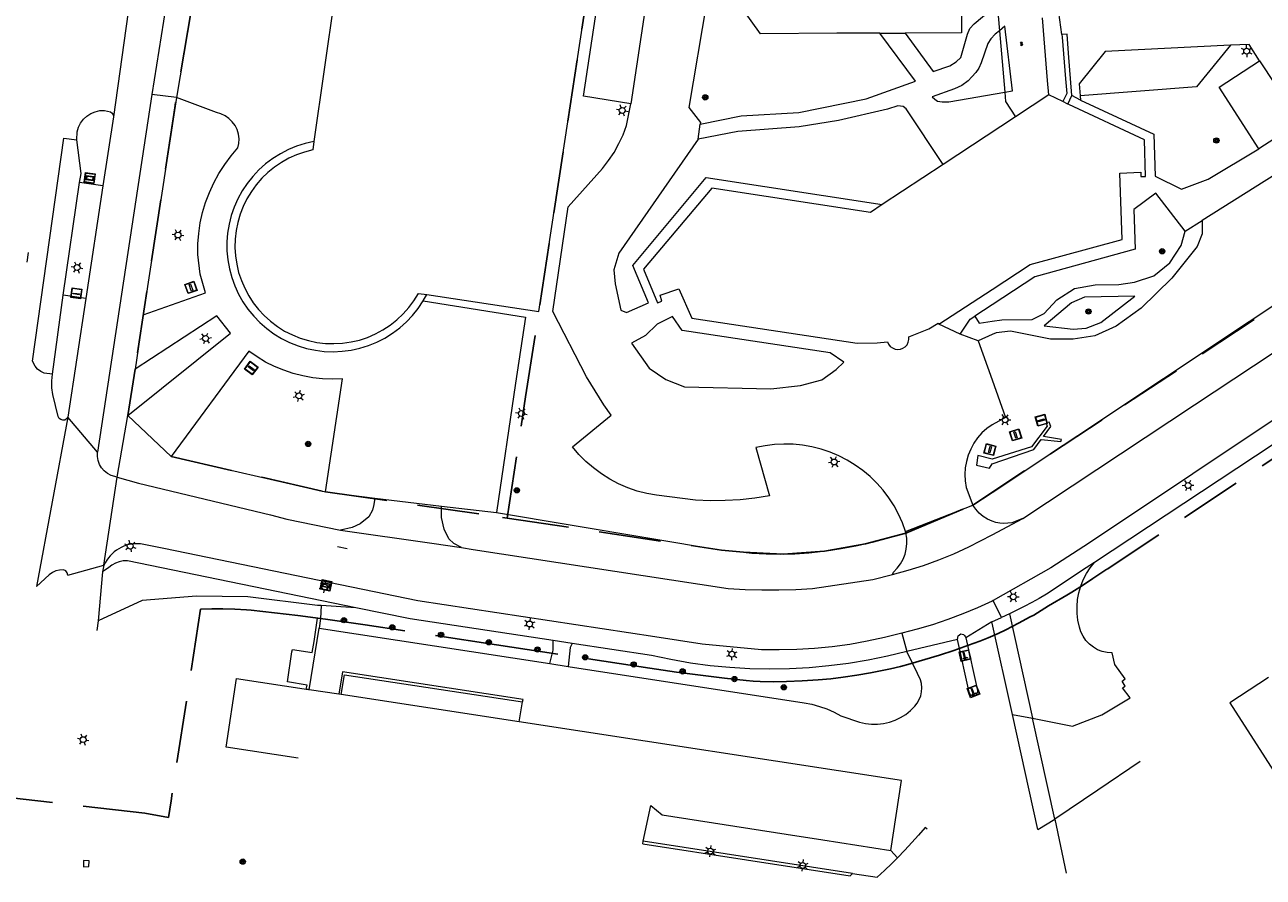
# Model space of a CAD drawing. Header units: metres. Extents: x 89872 to 94585, y 463299 to 469000.
# Tile 223 of 230: x 91901 to 92028, y 464452 to 464539. Entities that reach past the tile are written whole.
import ezdxf
from ezdxf.enums import TextEntityAlignment as Align

# ---------------------------------------------------------------- set-up
doc = ezdxf.new("R2010")
doc.units = ezdxf.units.M
doc.linetypes.add('HIDDEN', pattern=[9.525, 6.35, -3.175])
doc.layers.get('0').update_dxf_attribs({"linetype": 'CONTINUOUS'})
for name, color, linetype, lineweight in [('B-WE-GR-BEPLANTING_CULTUUR-G', 251, 'CONTINUOUS', 13), ('B-WE-GR-BOOM-S', 251, 'CONTINUOUS', 13), ('B-WE-IE-MEUBILAIR_WEGMEUBILAIR_BRIEVENBUS-G', 251, 'CONTINUOUS', 13), ('B-WE-IE-MEUBILAIR_WEGMEUBILAIR_SLAGBOOM-S', 251, 'CONTINUOUS', 13), ('B-WE-IE-MEUBILAIR_WEGMEUBILAIR_VLAGGENMAST-S', 251, 'CONTINUOUS', 13), ('B-WE-IE-TERREINAFSCHEIDING-G', 251, 'CONTINUOUS', 13), ('B-WE-IE-TERREINAFSCHEIDING_KUNSTMATIG_HEKWERK-G', 251, 'CONTINUOUS', 13), ('B-WE-KL-ET_LS_OV_LICHTMAST-S', 251, 'CONTINUOUS', 13), ('B-WE-KL-ET_LS_SR_BORD-S', 251, 'CONTINUOUS', 13), ('B-WE-KW-KUNSTWERK-GV', 251, 'CONTINUOUS', 13), ('B-WE-OG-TOPOGRAFIE_BEBOUWING-GV', 251, 'CONTINUOUS', 13), ('B-WE-OG-TOPOGRAFIE_HUISNUMMER-T25', 251, 'CONTINUOUS', 13), ('B-WE-OG-TOPOGRAFIE_STRAATNAAM-T18', 251, 'CONTINUOUS', 13), ('B-WE-OG-TOPOGRAFIE_WATER-GV', 251, 'CONTINUOUS', 13), ('B-WE-VH-VERHARDING-GV', 251, 'CONTINUOUS', 13), ('B-WE-VW-INFORMATIEBORD-S', 251, 'CONTINUOUS', 13), ('B_OVERBOUWLIJN_LIJN_1', 251, 'CONTINUOUS', 13), ('Percelen', 10, 'HIDDEN', 25), ('S_GBKN_SYMBOOL_GV_GROOT_1', 251, 'CONTINUOUS', 13)]:
    doc.layers.add(name, color=color, linetype=linetype, lineweight=lineweight)
doc.styles.get("Standard").update_dxf_attribs({"font": 'isocp.shx'})

# ---------------------------------------------------------------- blocks, each defined once
blk = doc.blocks.new('Q_LICHTMAST')
for points in [[(-0.26, 0.15), (-0.52, 0.3)], [(0, 0.3), (0, 0.6)], [(0.26, 0.15), (0.52, 0.3)], [(-0.26, -0.15), (-0.52, -0.3)], [(0, -0.3), (0, -0.6)], [(0.26, -0.15), (0.52, -0.3)]]:
    blk.add_lwpolyline(points)
blk.add_circle((0, 0), 0.3)
blk = doc.blocks.new('Q_VLAGGENMAST')
for points in [[(-0.5, 0.5), (0.5, 0.5), (0.5, -0.5), (-0.5, -0.5)], [(-0.08, 0.33), (0.07, 0.33), (0.07, -0.33), (-0.08, -0.33)]]:
    blk.add_lwpolyline(points, close=True)
blk.add_lwpolyline([(-0.44, 0.46), (0.44, 0.46, -0.414214), (0.46, 0.44), (0.46, -0.44, -0.414214), (0.44, -0.46), (-0.44, -0.46, -0.414214), (-0.46, -0.44), (-0.46, 0.44), (-0.46, 0.44), (-0.46, 0.45), (-0.46, 0.45), (-0.46, 0.45), (-0.46, 0.45), (-0.46, 0.45), (-0.46, 0.45), (-0.46, 0.46), (-0.46, 0.46), (-0.46, 0.46), (-0.45, 0.46), (-0.45, 0.46), (-0.45, 0.46), (-0.45, 0.46), (-0.45, 0.46), (-0.45, 0.46), (-0.44, 0.46), (-0.44, 0.46)], format="xyb")
blk = doc.blocks.new('Q_STRAATNAAMBORD')
for points in [[(-0.5, 0.5), (0.5, 0.5), (0.5, -0.5), (-0.5, -0.5)], [(-0.37, 0.22), (0.36, 0.22), (0.36, -0.21), (-0.37, -0.21)]]:
    blk.add_lwpolyline(points, close=True)
for points in [[(-0.44, 0.46), (0.44, 0.46, -0.414214), (0.46, 0.44), (0.46, -0.44, -0.414214), (0.44, -0.46), (-0.44, -0.46, -0.414214), (-0.46, -0.44), (-0.46, 0.44), (-0.46, 0.44), (-0.46, 0.45), (-0.46, 0.45), (-0.46, 0.45), (-0.46, 0.45), (-0.46, 0.45), (-0.46, 0.45), (-0.46, 0.46), (-0.46, 0.46), (-0.46, 0.46), (-0.45, 0.46), (-0.45, 0.46), (-0.45, 0.46), (-0.45, 0.46), (-0.45, 0.46), (-0.45, 0.46), (-0.44, 0.46), (-0.44, 0.46)], [(-0.29, 0.16), (0.28, 0.16, -0.414214), (0.3, 0.14), (0.3, -0.13, -0.414214), (0.28, -0.16), (-0.29, -0.16, -0.414214), (-0.31, -0.13), (-0.31, 0.14), (-0.31, 0.14), (-0.31, 0.14), (-0.31, 0.14), (-0.31, 0.15), (-0.31, 0.15), (-0.31, 0.15), (-0.3, 0.15), (-0.3, 0.15), (-0.3, 0.15), (-0.3, 0.16), (-0.3, 0.16), (-0.3, 0.16), (-0.3, 0.16), (-0.29, 0.16), (-0.29, 0.16), (-0.29, 0.16), (-0.29, 0.16), (-0.29, 0.16)]]:
    blk.add_lwpolyline(points, format="xyb")
blk = doc.blocks.new('Q_INFORMATIEBORD')
for points in [[(-0.5, 0.5), (0.5, 0.5), (0.5, -0.5), (-0.5, -0.5)], [(-0.37, 0.22), (0.36, 0.22), (0.36, -0.21), (-0.37, -0.21)]]:
    blk.add_lwpolyline(points, close=True)
for points in [[(-0.44, 0.46), (0.44, 0.46, -0.414214), (0.46, 0.44), (0.46, -0.44, -0.414214), (0.44, -0.46), (-0.44, -0.46, -0.414214), (-0.46, -0.44), (-0.46, 0.44), (-0.46, 0.44), (-0.46, 0.45), (-0.46, 0.45), (-0.46, 0.45), (-0.46, 0.45), (-0.46, 0.45), (-0.46, 0.45), (-0.46, 0.46), (-0.46, 0.46), (-0.46, 0.46), (-0.45, 0.46), (-0.45, 0.46), (-0.45, 0.46), (-0.45, 0.46), (-0.45, 0.46), (-0.45, 0.46), (-0.44, 0.46), (-0.44, 0.46)], [(-0.29, 0.16), (0.28, 0.16, -0.414214), (0.3, 0.14), (0.3, -0.13, -0.414214), (0.28, -0.16), (-0.29, -0.16, -0.414214), (-0.31, -0.13), (-0.31, 0.14), (-0.31, 0.14), (-0.31, 0.14), (-0.31, 0.14), (-0.31, 0.15), (-0.31, 0.15), (-0.31, 0.15), (-0.3, 0.15), (-0.3, 0.15), (-0.3, 0.15), (-0.3, 0.16), (-0.3, 0.16), (-0.3, 0.16), (-0.3, 0.16), (-0.29, 0.16), (-0.29, 0.16), (-0.29, 0.16), (-0.29, 0.16), (-0.29, 0.16)]]:
    blk.add_lwpolyline(points, format="xyb")
blk = doc.blocks.new('Q_BRIEVENBUS')
for points in [[(-0.5, 0.5), (0.5, 0.5), (0.5, -0.5), (-0.5, -0.5)], [(-0.31, 0.1), (-0.05, 0.1), (-0.03, 0.03), (-0.05, 0.01), (-0.31, 0.01), (-0.33, 0.03)], [(0.06, 0.1), (0.31, 0.1), (0.33, 0.03), (0.31, 0.01), (0.06, 0.01), (0.03, 0.03)]]:
    blk.add_lwpolyline(points, close=True)
blk.add_lwpolyline([(-0.44, 0.46), (0.44, 0.46, -0.414214), (0.46, 0.44), (0.46, -0.44, -0.414214), (0.44, -0.46), (-0.44, -0.46, -0.414214), (-0.46, -0.44), (-0.46, 0.44), (-0.46, 0.44), (-0.46, 0.45), (-0.46, 0.45), (-0.46, 0.45), (-0.46, 0.45), (-0.46, 0.45), (-0.46, 0.45), (-0.46, 0.46), (-0.46, 0.46), (-0.46, 0.46), (-0.45, 0.46), (-0.45, 0.46), (-0.45, 0.46), (-0.45, 0.46), (-0.45, 0.46), (-0.45, 0.46), (-0.44, 0.46), (-0.44, 0.46)], format="xyb")
blk = doc.blocks.new('Q_SLAGBOOM')
blk.add_lwpolyline([(-0.5, 0.5), (0.5, 0.5), (0.5, -0.5), (-0.5, -0.5)], close=True)
blk.add_lwpolyline([(-0.44, 0.46), (0.44, 0.46, -0.414214), (0.46, 0.44), (0.46, -0.44, -0.414214), (0.44, -0.46), (-0.44, -0.46, -0.414214), (-0.46, -0.44), (-0.46, 0.44), (-0.46, 0.44), (-0.46, 0.45), (-0.46, 0.45), (-0.46, 0.45), (-0.46, 0.45), (-0.46, 0.45), (-0.46, 0.45), (-0.46, 0.46), (-0.46, 0.46), (-0.46, 0.46), (-0.45, 0.46), (-0.45, 0.46), (-0.45, 0.46), (-0.45, 0.46), (-0.45, 0.46), (-0.45, 0.46), (-0.44, 0.46), (-0.44, 0.46)], format="xyb")
for points in [[(-0.29, 0.04), (-0.38, 0.04), (-0.38, 0.1)], [(-0.38, 0.1), (-0.29, 0.1)], [(-0.29, 0.1), (-0.29, 0.2)], [(-0.29, 0.2), (-0.23, 0.2), (-0.23, 0.1)], [(-0.23, 0.04), (-0.23, -0.2), (-0.29, -0.2), (-0.29, 0.04)], [(-0.23, 0.1), (0.37, 0.1), (0.37, 0.04), (-0.23, 0.04)]]:
    blk.add_lwpolyline(points)
blk = doc.blocks.new('S_GBKN_SYMBOOL_GV_GROOT')
for points in [[(-0.1875, 0.03125), (-0.09375, 0.09375)], [(-0.1875, -0.0625), (0.0625, 0.09375)], [(-0.1875, 0.09375), (0.125, -0.09375)], [(-0.1875, 0), (-0.03125, -0.09375)], [(-0.125, -0.09375), (0.1875, 0.09375)], [(-0.0625, 0.09375), (0.1875, -0.0625)], [(0.03125, -0.09375), (0.1875, 0)], [(0.09375, 0.09375), (0.1875, 0.03125)]]:
    blk.add_lwpolyline(points)
blk = doc.blocks.new('Q_BOOM')
for radius in [0.27, 0.18, 0.09]:
    blk.add_circle((0, 0), radius)

msp = doc.modelspace()

# ---------------------------------------------------------------- linework, layer by layer
at = {"layer": 'B-WE-GR-BEPLANTING_CULTUUR-G'}
for p, q in [((91941.75, 464510.65), (91942.11, 464511.3)), ((91931.3, 464479.46), (91931.22, 464478.12)), ((91934.85, 464479.24), (91931.3, 464479.46))]:
    msp.add_line(p, q, dxfattribs=at)
for points in [[(91930.56, 464526.98), (91929.67, 464526.78), (91928.79, 464526.5), (91927.94, 464526.15), (91927.12, 464525.73), (91926.34, 464525.24), (91925.61, 464524.69), (91924.92, 464524.08), (91924.29, 464523.41), (91923.72, 464522.69), (91923.21, 464521.92), (91922.77, 464521.12), (91922.39, 464520.27), (91922.09, 464519.41), (91921.87, 464518.51), (91921.72, 464517.61), (91921.65, 464516.69), (91921.65, 464515.77), (91921.74, 464514.85), (91921.9, 464513.95), (91922.14, 464513.06), (91922.45, 464512.2), (91922.83, 464511.36), (91923.28, 464510.56), (91923.8, 464509.8), (91924.39, 464509.09), (91925.03, 464508.43), (91925.72, 464507.82), (91926.46, 464507.28), (91927.25, 464506.8), (91928.07, 464506.39), (91928.93, 464506.06), (91929.81, 464505.79), (91930.71, 464505.6), (91931.62, 464505.49), (91932.54, 464505.45), (91933.46, 464505.5), (91934.37, 464505.62), (91935.27, 464505.82), (91936.15, 464506.09), (91937, 464506.44), (91937.82, 464506.85), (91938.6, 464507.34), (91939.34, 464507.89), (91940.03, 464508.5), (91940.66, 464509.17), (91941.23, 464509.88), (91941.75, 464510.65)], [(91930.56, 464526.98), (91930.44, 464526.11), (91929.6, 464525.9), (91928.78, 464525.61), (91928, 464525.26), (91927.24, 464524.84), (91926.52, 464524.35), (91925.85, 464523.81), (91925.23, 464523.21), (91924.66, 464522.55), (91924.15, 464521.85), (91923.7, 464521.11), (91923.32, 464520.34), (91923, 464519.53), (91922.76, 464518.7), (91922.59, 464517.85), (91922.49, 464516.99), (91922.47, 464516.13), (91922.52, 464515.26), (91922.65, 464514.41), (91922.85, 464513.56), (91923.13, 464512.74), (91923.47, 464511.95), (91923.88, 464511.18), (91924.35, 464510.46), (91924.89, 464509.78), (91925.48, 464509.15), (91926.12, 464508.57), (91926.82, 464508.04), (91927.56, 464507.57), (91928.35, 464507.18), (91929.16, 464506.85), (91930, 464506.59), (91930.86, 464506.41), (91931.73, 464506.3), (91932.61, 464506.28), (91933.49, 464506.32), (91934.36, 464506.45), (91935.21, 464506.65), (91936.05, 464506.92), (91936.85, 464507.27), (91937.62, 464507.69), (91938.36, 464508.17), (91939.05, 464508.72), (91939.68, 464509.32), (91940.27, 464509.98), (91940.79, 464510.68), (91941.25, 464511.43), (91942.11, 464511.3)], [(92012.31, 464474.61), (92011.79, 464474.64), (92011.29, 464474.76), (92010.81, 464474.94), (92010.37, 464475.2), (92009.96, 464475.52), (92009.61, 464475.89), (92009.32, 464476.31), (92009.09, 464476.77), (92008.94, 464477.26), (92008.79, 464477.96), (92008.71, 464478.66), (92008.7, 464479.37), (92008.75, 464480.07), (92008.88, 464480.77), (92009.08, 464481.45), (92009.34, 464482.1), (92009.66, 464482.73), (92010.05, 464483.32), (92010.49, 464483.88)], [(91931.3, 464479.46), (91930.92, 464479.48), (91923.78, 464480.35), (91918.53, 464480.41), (91912.98, 464479.98), (91908.47, 464477.9)]]:
    msp.add_lwpolyline(points, dxfattribs=at)
at = {"layer": 'B-WE-IE-TERREINAFSCHEIDING-G'}
for p, q in [((91911.52, 464498.91), (91922.03, 464507.35)), ((91936.78, 464490.45), (91943.61, 464489.65)), ((91931.22, 464478.12), (91931.1, 464477.16)), ((91985.7, 464452.03), (91964.28, 464455.32))]:
    msp.add_line(p, q, dxfattribs=at)
for points in [[(91913.08, 464509.22), (91919.46, 464511.48), (91918.92, 464513.41), (91918.68, 464515.4), (91918.68, 464516.49), (91918.76, 464517.57), (91918.92, 464518.65), (91919.15, 464519.71), (91919.46, 464520.75), (91919.85, 464521.77), (91920.3, 464522.76), (91920.82, 464523.71), (91921.42, 464524.63), (91922.07, 464525.5), (91922.78, 464526.32), (91922.88, 464526.79), (91922.9, 464527.26), (91922.83, 464527.74), (91922.69, 464528.2), (91922.48, 464528.62), (91922.2, 464529.01), (91921.86, 464529.35), (91921.46, 464529.62), (91921.03, 464529.82), (91920.57, 464529.95), (91916.48, 464531.5)], [(91941.75, 464510.65), (91952.24, 464508.99), (91951.21, 464502.24), (91949.26, 464488.98)], [(91922.03, 464507.35), (91920.61, 464509.13), (91912.24, 464503.65)], [(91931.74, 464491.11), (91933.5, 464502.66), (91932.48, 464502.63), (91931.45, 464502.67), (91930.44, 464502.79), (91929.43, 464502.97), (91928.44, 464503.23), (91927.47, 464503.55), (91926.52, 464503.94), (91925.61, 464504.4), (91924.73, 464504.92), (91923.89, 464505.5), (91915.94, 464494.71)], [(92004.26, 464495.44), (92005.02, 464496.47), (92007.03, 464496.25), (92007.11, 464496.47), (92005.26, 464496.78), (92006, 464497.81), (92005.85, 464498.25), (92005.54, 464498.16), (92005.63, 464497.84), (92004.03, 464495.72), (92000, 464494.44), (91998.53, 464494.81), (91998.41, 464493.84), (91999.75, 464493.53), (92000, 464493.98), (92004.26, 464495.44)], [(91930.57, 464475.78), (91930.94, 464478.17), (91931.22, 464478.12)], [(91954.73, 464473.52), (91955.06, 464474.89), (91955.05, 464475.87)], [(91957, 464475.58), (91956.79, 464475.18), (91956.6, 464473.23)], [(91933.35, 464470.35), (91933.69, 464472.37), (91951.9, 464469.6)], [(91990.33, 464453.63), (91990.05, 464453.35), (91989.75, 464453.06), (91988.99, 464452.34), (91988.22, 464451.64)]]:
    msp.add_lwpolyline(points, dxfattribs=at)
at = {"layer": 'B-WE-IE-TERREINAFSCHEIDING_KUNSTMATIG_HEKWERK-G'}
msp.add_lwpolyline([(91906.96, 464453.34), (91906.96, 464452.71), (91907.52, 464452.73), (91907.55, 464453.33), (91906.96, 464453.34)], dxfattribs=at)
at = {"layer": 'B-WE-KW-KUNSTWERK-GV'}
for p, q in [((92000.53, 464541), (92000.75, 464538.32)), ((92005.34, 464537.51), (92005.15, 464539.66)), ((92000.75, 464538.32), (92001.29, 464532.03)), ((92005.82, 464531.75), (92002.41, 464529.5))]:
    msp.add_line(p, q, dxfattribs=at)
for points in [[(92005.82, 464531.75), (92005.69, 464533.23), (92005.34, 464537.51)], [(92001.29, 464532.03), (92001.29, 464532.03), (92001.38, 464531.06), (92002.41, 464529.5)]]:
    msp.add_lwpolyline(points, dxfattribs=at)
at = {"layer": 'B-WE-OG-TOPOGRAFIE_BEBOUWING-GV'}
for p, q in [((91935.48, 464561.48), (91930.56, 464526.98)), ((92007.24, 464531.06), (92005.82, 464531.75)), ((92007.77, 464530.82), (92007.24, 464531.06)), ((92002.41, 464529.5), (91995, 464524.63)), ((91995, 464524.63), (91988.76, 464520.52)), ((91930.08, 464470.84), (91930, 464470.86)), ((91933.11, 464470.38), (91930.08, 464470.84)), ((91933.35, 464470.35), (91933.11, 464470.38)), ((91951.59, 464467.54), (91933.35, 464470.35)), ((91964.23, 464455.05), (91964.28, 464455.32))]:
    msp.add_line(p, q, dxfattribs=at)
for points in [[(91942.11, 464511.3), (91953.58, 464509.56), (91960.93, 464557.59), (91960.14, 464557.71)], [(91994.56, 464508.28), (92000, 464511.84), (92003.89, 464514.38), (92013.31, 464516.94), (92013.09, 464523.75), (92015.23, 464523.84), (92015.23, 464523.38), (92015.7, 464523.38), (92015.61, 464527.15), (92007.87, 464530.78), (92007.77, 464530.82)], [(91988.76, 464520.52), (91987.55, 464519.72), (91971.31, 464522.19), (91964.3, 464513.91), (91965.73, 464510.47), (91966.18, 464510.63), (91966.01, 464511.25), (91967.94, 464511.88), (91969.25, 464508.88), (91986.2, 464506.34), (91988.22, 464506.38), (91989.28, 464506.47), (91989.4, 464506.22), (91989.57, 464506), (91989.8, 464505.84), (91990.06, 464505.73), (91990.33, 464505.69), (91990.61, 464505.72), (91990.87, 464505.81), (91991.1, 464505.97), (91991.29, 464506.17), (91991.42, 464506.42), (91991.48, 464506.69), (91991.48, 464506.97), (91993.54, 464507.81), (91994.49, 464508.39), (91994.56, 464508.28)], [(91989.64, 464454.37), (91990.74, 464461.54), (91951.59, 464467.54)], [(91964.28, 464455.32), (91965.06, 464458.98), (91966.21, 464458.03), (91978.92, 464456.05), (91982.66, 464455.46), (91989.64, 464454.37)]]:
    msp.add_lwpolyline(points, dxfattribs=at)
at = {"layer": 'B-WE-OG-TOPOGRAFIE_STRAATNAAM-T18'}
for p, q in [((91901.19, 464514.62), (91901.34, 464515.61)), ((91932.98, 464485.49), (91933.96, 464485.3))]:
    msp.add_line(p, q, dxfattribs=at)
at = {"layer": 'B-WE-OG-TOPOGRAFIE_WATER-GV'}
for points in [[(91928.31, 464474.71), (91928.35, 464474.97), (91930.39, 464474.65), (91930.57, 464475.78)], [(91930, 464470.86), (91929.77, 464470.89), (91929.85, 464471.32), (91927.85, 464471.65), (91928.31, 464474.71)]]:
    msp.add_lwpolyline(points, dxfattribs=at)
at = {"layer": 'B-WE-VH-VERHARDING-GV'}
for p, q in [((91966.77, 464555.56), (91963, 464530.84)), ((91911.88, 464542.79), (91910.03, 464529.5)), ((92007.14, 464537.94), (92006.82, 464540.19)), ((92000.75, 464538.32), (92000.32, 464537.96)), ((92001.32, 464538.8), (92000.75, 464538.32)), ((92008.16, 464531.69), (92007.83, 464536.02)), ((92023.24, 464532.53), (92027.4, 464535.25)), ((92027.4, 464535.25), (92031.52, 464528.96)), ((92027.33, 464526.24), (92023.24, 464532.53)), ((91913.95, 464531.78), (91908.39, 464495.15)), ((91916.48, 464531.5), (91913.08, 464509.22)), ((91916.48, 464531.5), (91913.95, 464531.78)), ((92007.77, 464530.82), (92008.16, 464531.69)), ((92009.05, 464531.2), (92008.16, 464531.69)), ((92009.02, 464531.66), (92009.05, 464531.2)), ((91910.03, 464529.5), (91908.96, 464522.44)), ((91995, 464524.63), (91991.22, 464530.33)), ((91969.92, 464527.21), (91970.11, 464528.77)), ((92031.52, 464528.96), (92027.33, 464526.24)), ((92029.07, 464523.62), (92021.5, 464518.9)), ((91904.88, 464511.23), (91906.57, 464522.77)), ((91908.96, 464522.44), (91906.57, 464522.77)), ((91908.96, 464522.44), (91907.19, 464510.89)), ((92019.77, 464517.8), (92021.5, 464518.9)), ((91903.79, 464503.15), (91904.88, 464511.23)), ((91907.19, 464510.89), (91904.88, 464511.23)), ((91907.19, 464510.89), (91905.35, 464498.74)), ((92011.13, 464508.45), (92014.63, 464511.13)), ((91913.08, 464509.22), (91912.24, 464503.65)), ((91996.73, 464507.25), (91994.56, 464508.28)), ((91998.58, 464506.56), (91996.73, 464507.25)), ((91984.82, 464504.39), (91983.41, 464505.35)), ((91912.24, 464503.65), (91911.52, 464498.91)), ((91910.42, 464492.61), (91911.52, 464498.91)), ((91911.52, 464498.91), (91915.94, 464494.71)), ((92034.92, 464500), (92010.49, 464483.88)), ((91905.35, 464498.74), (91902.15, 464481.4)), ((91908.39, 464495.15), (91905.35, 464498.74)), ((91915.94, 464494.71), (91931.74, 464491.11)), ((91909.06, 464483.6), (91910.42, 464492.61)), ((91931.74, 464491.11), (91936.78, 464490.45)), ((91943.61, 464489.65), (91949.26, 464488.98)), ((91991.15, 464487.03), (91998.03, 464489.75)), ((91991.18, 464486.9), (91991.15, 464487.03)), ((91905.36, 464482.58), (91909.06, 464483.6)), ((91908.9, 464482.9), (91908.47, 464477.9)), ((91909.06, 464483.6), (91908.9, 464482.9)), ((92000.97, 464478.24), (92000.12, 464479.99)), ((91940.41, 464478.1), (91934.85, 464479.24)), ((92001.77, 464478.61), (92000.97, 464478.24)), ((92001.77, 464478.61), (92004.15, 464467.92)), ((91908.47, 464477.9), (91908.34, 464476.92)), ((91955.05, 464475.87), (91940.41, 464478.1)), ((91999.97, 464477.78), (91997.31, 464476.15)), ((91999.97, 464477.78), (92000.97, 464478.24)), ((91930.08, 464470.84), (91931.1, 464477.16)), ((91931.1, 464477.16), (91954.73, 464473.52)), ((91990.75, 464476.63), (91991.26, 464474.75)), ((91957, 464475.58), (91955.05, 464475.87)), ((91996.45, 464475.98), (91991.26, 464474.75)), ((91954.73, 464473.52), (91956.6, 464473.23)), ((91951.59, 464467.54), (91951.9, 464469.6)), ((92004.69, 464456.52), (92002.1, 464468.32)), ((92002.1, 464468.32), (92004.15, 464467.92)), ((92006.44, 464457.6), (92004.15, 464467.92)), ((92015.17, 464463.49), (92010.84, 464460.57)), ((92010.84, 464460.57), (92006.44, 464457.6)), ((92004.69, 464456.52), (92006.44, 464457.6)), ((92006.44, 464457.6), (92007.6, 464452.05)), ((91990.33, 464453.63), (91989.64, 464454.37)), ((91985.7, 464452.03), (91988.22, 464451.64))]:
    msp.add_line(p, q, dxfattribs=at)
for points in [[(91963, 464530.84), (91958.16, 464531.63), (91961.87, 464556.28), (91966.77, 464555.56)], [(91915.61, 464542.76), (91915.39, 464540.81), (91913.95, 464531.78)], [(91918.3, 464542.35), (91917.99, 464540.37), (91916.48, 464531.5)], [(91996.87, 464541.94), (91996.86, 464538.12), (91991.11, 464538.09)], [(91988.51, 464538.08), (91984.1, 464538.06), (91976.28, 464538.02), (91974.19, 464540.92), (91970.76, 464541.18), (91968.94, 464530.46), (91970.13, 464528.94), (91970.11, 464528.77)], [(91991.11, 464538.09), (91993.97, 464534.16), (91995.68, 464534.73), (91996.32, 464535.14), (91996.79, 464535.57), (91997.5, 464537.96), (91997.73, 464538.56), (91998.17, 464539.03), (92000.53, 464541)], [(92001.29, 464532.03), (92002.1, 464532.17), (92001.32, 464538.8)], [(91970.11, 464528.77), (91974.3, 464529.61), (91980.21, 464529.94), (91987.12, 464531.34), (91992.16, 464533.17), (91988.51, 464538.08)], [(91988.51, 464538.08), (91990.01, 464538.09), (91991.11, 464538.09)], [(92000.32, 464537.96), (91999.87, 464537.51), (91999.58, 464537.02), (91998.89, 464535.03), (91998.64, 464534.5), (91998.34, 464534.06), (91997.94, 464533.61), (91997.55, 464533.2), (91996.91, 464532.73), (91996.16, 464532.39), (91993.86, 464531.54), (91994.14, 464531.32), (91994.42, 464531.12), (91994.9, 464531.04), (91995.57, 464531.04), (92001.29, 464532.03)], [(92007.83, 464536.02), (92007.68, 464537.98), (92007.14, 464537.94)], [(92007.14, 464537.94), (92007.17, 464537.68), (92007.53, 464533.41), (92007.65, 464531.89), (92007.24, 464531.06)], [(92027.4, 464535.25), (92026.32, 464536.92), (92024.4, 464536.83)], [(92024.4, 464536.83), (92011.57, 464536.19), (92008.92, 464532.87), (92009.02, 464531.66)], [(92024.4, 464536.83), (92020.93, 464532.57), (92009.02, 464531.66)], [(91991.15, 464487.03), (91990.82, 464487.94), (91990.42, 464488.82), (91989.96, 464489.67), (91989.44, 464490.49), (91988.85, 464491.26), (91988.21, 464491.98), (91987.52, 464492.66), (91986.78, 464493.28), (91985.99, 464493.84), (91985.17, 464494.35), (91984.3, 464494.79), (91983.41, 464495.16), (91982.49, 464495.47), (91981.56, 464495.71), (91980.6, 464495.88), (91979.64, 464495.97), (91978.67, 464496), (91977.71, 464495.95), (91976.75, 464495.82), (91975.8, 464495.63), (91977.2, 464490.69), (91975.7, 464490.46), (91974.19, 464490.3), (91972.67, 464490.21), (91971.16, 464490.19), (91969.64, 464490.25), (91965.65, 464490.75), (91964.65, 464490.93), (91963.66, 464491.18), (91962.69, 464491.52), (91961.76, 464491.92), (91960.85, 464492.39), (91959.99, 464492.94), (91959.17, 464493.55), (91958.4, 464494.21), (91957.69, 464494.94), (91957.03, 464495.72), (91961, 464498.97), (91960.24, 464500), (91958.48, 464502.88), (91955.01, 464509.56), (91956.58, 464520.28), (91960.11, 464524.22), (91960.73, 464525.02), (91961.3, 464525.87), (91961.79, 464526.76), (91962.22, 464527.68), (91962.58, 464528.63), (91963, 464530.84)], [(91991.22, 464530.33), (91990.9, 464530.57), (91990.34, 464530.63), (91989.3, 464530.29), (91984.26, 464529.13), (91980.25, 464528.48), (91973.98, 464527.99), (91969.92, 464527.21)], [(92009.05, 464531.2), (92016.55, 464527.72), (92016.71, 464523.44), (92019.41, 464522.09), (92022.12, 464523.13), (92027.33, 464526.24)], [(91906.27, 464527.14), (91906.32, 464527.97), (91906.45, 464528.44), (91906.67, 464528.87), (91906.96, 464529.26), (91907.31, 464529.59), (91907.72, 464529.85), (91908.17, 464530.03), (91908.64, 464530.14), (91909.12, 464530.16), (91909.73, 464530.03), (91909.89, 464529.89), (91909.99, 464529.71), (91910.03, 464529.5)], [(91903.79, 464503.15), (91902.93, 464503.26), (91902.58, 464503.44), (91902.26, 464503.68), (91902.01, 464503.98), (91901.74, 464504.5), (91904.94, 464527.32), (91906.27, 464527.14)], [(91906.57, 464522.77), (91906.73, 464523.72), (91906.27, 464527.14)], [(91969.92, 464527.21), (91961.79, 464515.56), (91961.28, 464513.84), (91961.42, 464512.42), (91961.99, 464509.7), (91962.57, 464509.47), (91964.83, 464510.46), (91963.2, 464514.29), (91970.73, 464523.3), (91988.76, 464520.52)], [(92019.77, 464517.8), (92016.76, 464521.69), (92014.53, 464520.03), (92014.65, 464515.94), (92004.38, 464513.13), (92000, 464510.26), (91998.25, 464509.11)], [(92021.5, 464518.9), (92021.52, 464517.51), (92021.01, 464516.22), (92018.41, 464512.99), (92015.25, 464509.92), (92012.71, 464508.07), (92010.52, 464507.09), (92008.32, 464506.75), (92005.98, 464506.75), (92001.9, 464507.56), (92000.41, 464507.4), (92000, 464507.21), (91998.58, 464506.56)], [(92016.58, 464513.23), (92018.2, 464514.54), (92019.36, 464516.33), (92019.77, 464517.8)], [(91998.03, 464489.75), (92000, 464491.05), (92035.09, 464514.37)], [(91998.25, 464509.11), (91998.68, 464508.37), (92000, 464508.58), (92001, 464508.73), (92004.09, 464508.76), (92005.34, 464509.35), (92006.62, 464510.76), (92008.44, 464511.92), (92010.56, 464512.31), (92012.99, 464512.33), (92014.57, 464512.58), (92016.58, 464513.23)], [(92003.14, 464488.36), (92020.73, 464500), (92038.86, 464512)], [(92014.63, 464511.13), (92009.48, 464511.05), (92008.14, 464510.46), (92005.32, 464508.09), (92008.29, 464507.76), (92009.65, 464507.85), (92011.13, 464508.45)], [(91983.41, 464505.35), (91968.28, 464507.62), (91967.28, 464509.07), (91965.69, 464508.27), (91964.52, 464507.12), (91963.08, 464506.32), (91964.87, 464503.77), (91966.61, 464502.61), (91968.49, 464501.85), (91977.33, 464501.65), (91980.39, 464501.99), (91982.57, 464502.57), (91984.05, 464503.62), (91984.82, 464504.39)], [(91996.73, 464507.25), (91997.75, 464508.78), (91998.25, 464509.11)], [(92043.34, 464507.94), (92031.15, 464500), (92009.96, 464485.87), (92006.01, 464483.32), (92000.12, 464479.99)], [(91998.58, 464506.56), (92000, 464502.58), (92001.38, 464498.72), (92000, 464497.98), (91999.46, 464497.58), (91998.96, 464497.13), (91998.52, 464496.63), (91998.14, 464496.08), (91997.82, 464495.49), (91997.56, 464494.87), (91997.37, 464494.22), (91997.26, 464493.56), (91997.22, 464492.89), (91997.25, 464492.22), (91997.36, 464491.56), (91998.03, 464489.75)], [(91905.35, 464498.74), (91905.23, 464498.57), (91905.04, 464498.46), (91904.84, 464498.44), (91904.63, 464498.5), (91904.47, 464498.63), (91904.37, 464498.82), (91903.83, 464501.08), (91903.73, 464501.77), (91903.71, 464502.46), (91903.79, 464503.15)], [(91910.42, 464492.61), (91909.78, 464492.78), (91909.41, 464492.98), (91909.08, 464493.24), (91908.81, 464493.56), (91908.59, 464493.92), (91908.45, 464494.32), (91908.38, 464494.73), (91908.39, 464495.15)], [(91910.42, 464492.61), (91912.58, 464492), (91926.11, 464488.75), (91927.79, 464488.32), (91933.29, 464487.19)], [(91936.78, 464490.45), (91936.71, 464489.81), (91936.57, 464489.22), (91936.19, 464488.55), (91935.31, 464487.84), (91934.48, 464487.44), (91933.29, 464487.19)], [(91945.66, 464485.39), (91944.88, 464485.82), (91944.37, 464486.29), (91943.9, 464487.28), (91943.61, 464488.48), (91943.61, 464489.65)], [(91949.26, 464488.98), (91972.28, 464485.13), (91974.54, 464484.91), (91975.39, 464484.83), (91976.86, 464484.74), (91978.32, 464484.71), (91979.79, 464484.75), (91981.25, 464484.86), (91982.7, 464485.03), (91982.85, 464485.03), (91984.54, 464485.3), (91986.22, 464485.62), (91987.88, 464485.99), (91989.54, 464486.42), (91991.18, 464486.9)], [(92003.14, 464488.36), (92002.01, 464487.94), (92001.61, 464487.88), (92001.2, 464487.87), (92000.79, 464487.9), (92000.39, 464487.98), (92000, 464488.1), (91999.52, 464488.31), (91999.08, 464488.59), (91998.68, 464488.92), (91998.33, 464489.32), (91998.03, 464489.75)], [(91989.8, 464482.63), (91991.4, 464483.07), (91992.99, 464483.57), (91994.56, 464484.14), (91996.1, 464484.77), (91997.62, 464485.47), (92000, 464486.71), (92003.14, 464488.36)], [(91933.29, 464487.19), (91942.64, 464485.85), (91945.66, 464485.39)], [(91989.8, 464482.63), (91989.9, 464482.88), (91990.29, 464483.28), (91990.62, 464483.72), (91990.88, 464484.2), (91991.09, 464484.72), (91991.22, 464485.25), (91991.28, 464485.8), (91991.26, 464486.35), (91991.18, 464486.9)], [(91990.75, 464476.63), (91988.99, 464476.18), (91987.22, 464475.8), (91985.43, 464475.48), (91983.63, 464475.23), (91981.83, 464475.06), (91980.01, 464474.95), (91978.2, 464474.91), (91976.39, 464474.94), (91970.31, 464475.51), (91965.45, 464476.26), (91941.21, 464479.96), (91915.2, 464485.29), (91912.79, 464485.78), (91912.5, 464485.79), (91912.22, 464485.78), (91911.93, 464485.75), (91911.65, 464485.7), (91911.37, 464485.63), (91911.1, 464485.53), (91910.83, 464485.42), (91910.58, 464485.28), (91910.34, 464485.13), (91910.11, 464484.95), (91909.89, 464484.76), (91909.69, 464484.56), (91909.51, 464484.34), (91909.34, 464484.1), (91909.19, 464483.85), (91909.06, 464483.6)], [(91945.66, 464485.39), (91946.86, 464485.21), (91972.99, 464481.19), (91974.71, 464481.1), (91976.44, 464481.06), (91978.16, 464481.06), (91979.89, 464481.11), (91981.61, 464481.21), (91987.78, 464482.13), (91989.8, 464482.63)], [(91934.85, 464479.24), (91911.46, 464484.03), (91911.04, 464484.03), (91910.63, 464483.95), (91910.23, 464483.81), (91909.87, 464483.61), (91909.55, 464483.35), (91908.9, 464482.9)], [(92010.49, 464483.88), (92009.63, 464483.31), (92005.56, 464480.62), (92004.82, 464480.19), (92004.06, 464479.78), (92003.3, 464479.37), (92002.54, 464478.98), (92001.77, 464478.61)], [(91905.36, 464482.58), (91905.29, 464482.82), (91905.14, 464483.01), (91904.92, 464483.13), (91904.52, 464483.1), (91904.14, 464483.01), (91903.78, 464482.84), (91903.46, 464482.61), (91902.15, 464481.4)], [(92000.12, 464479.99), (92000, 464479.91), (91998.51, 464479.23), (91997, 464478.6), (91995.46, 464478.02), (91993.91, 464477.5), (91992.33, 464477.04), (91990.75, 464476.63)], [(92002.1, 464468.32), (92000, 464477.65), (91999.97, 464477.78)], [(91996.45, 464475.98), (91996.54, 464476.35), (91996.79, 464476.56), (91996.93, 464476.54), (91997.06, 464476.48), (91997.17, 464476.4), (91997.26, 464476.28), (91997.31, 464476.15)], [(91997.31, 464476.15), (91998.52, 464470.76), (91998.52, 464470.58), (91998.45, 464470.42), (91998.33, 464470.3), (91998.17, 464470.23), (91998, 464470.23), (91997.83, 464470.3), (91997.71, 464470.43), (91997.65, 464470.59), (91996.45, 464475.98)], [(91956.6, 464473.23), (91980.77, 464469.51), (91981.56, 464469.35), (91982.33, 464469.13), (91983.08, 464468.87), (91983.82, 464468.55), (91984.53, 464468.18), (91986.42, 464467.52), (91987.03, 464467.38), (91987.65, 464467.31), (91988.27, 464467.31), (91988.88, 464467.38), (91989.49, 464467.52), (91990.07, 464467.72), (91990.63, 464467.99), (91991.16, 464468.32), (91991.64, 464468.71), (91992.08, 464469.15), (91992.34, 464469.48), (91992.54, 464469.84), (91992.7, 464470.23), (91992.78, 464470.64), (91992.81, 464471.05), (91992.77, 464471.47), (91992.67, 464471.87), (91992.36, 464472.51), (91991.26, 464474.75)], [(91991.26, 464474.75), (91989.29, 464474.27), (91987.3, 464473.86), (91985.3, 464473.53), (91983.29, 464473.27), (91981.27, 464473.08), (91979.24, 464472.98), (91977.21, 464472.94), (91975.18, 464472.99), (91973.15, 464473.11), (91971.13, 464473.3), (91969.12, 464473.57), (91967.12, 464473.92), (91965.14, 464474.34), (91957, 464475.58)], [(92014.13, 464470.02), (92013.37, 464471.05), (92013.63, 464471.2), (92013.32, 464471.71), (92013.62, 464471.95), (92012.58, 464473.44), (92012.31, 464474.61)], [(91951.9, 464469.6), (91951.98, 464469.85), (91933.47, 464472.68), (91933.11, 464470.38)], [(92028.3, 464472.1), (92024.34, 464469.49), (92035.2, 464452.61), (92039.29, 464455.32)], [(92004.15, 464467.92), (92008.23, 464467.1), (92011.25, 464468.26), (92014.13, 464470.02)], [(91993.36, 464456.56), (91993.16, 464456.72), (91992.48, 464455.95), (91991.79, 464455.18), (91991.07, 464454.4), (91990.33, 464453.63)], [(91964.23, 464455.05), (91985.48, 464451.78), (91985.7, 464452.03)]]:
    msp.add_lwpolyline(points, dxfattribs=at)
at = {"layer": 'B_OVERBOUWLIJN_LIJN_1'}
msp.add_lwpolyline([(91928.93, 464463.84), (91921.56, 464464.96), (91922.63, 464471.98), (91930, 464470.86)], dxfattribs=at)
at = {"layer": 'Percelen'}
for points in [[(91923.21, 464574.4), (91917.99, 464540.37), (91916.3, 464530.44), (91912.24, 464503.65), (91911.52, 464498.91), (91915.94, 464494.71), (91931.74, 464491.11), (91949.86, 464488.49), (91950.35, 464488.42)], [(91950.35, 464488.42), (91952.24, 464500.83), (91962.61, 464568.54)], [(91950.35, 464488.42), (91972.28, 464485.13), (91974.54, 464484.91), (91978.62, 464484.72), (91982.85, 464485.03), (91987.04, 464485.78), (91991.16, 464486.88), (91998.03, 464489.75), (92013.57, 464500), (92035.22, 464514.27), (92039.33, 464517.02), (92049.23, 464523.71)], [(92032.93, 464497.28), (92011.76, 464483.17), (92010.33, 464482.24), (92009.26, 464481.52), (92008.16, 464480.83), (92007.65, 464480.52), (92005.78, 464479.42), (92004.26, 464478.49), (92003.91, 464478.3), (92002.71, 464477.65), (92002.05, 464477.32), (92001.42, 464476.98), (92000.61, 464476.6), (91999.6, 464476.16), (91998.75, 464475.82), (91997.59, 464475.39), (91996.07, 464474.86), (91994.61, 464474.38), (91993.11, 464473.92), (91991.62, 464473.5), (91990.61, 464473.23), (91989.6, 464472.99), (91988.57, 464472.76), (91987.54, 464472.56), (91986.15, 464472.33), (91984.76, 464472.13), (91983.48, 464471.97), (91982.19, 464471.85), (91980.57, 464471.74), (91978.95, 464471.68), (91977.6, 464471.66), (91976.26, 464471.69), (91975.55, 464471.73), (91974.82, 464471.79), (91972.61, 464472.03), (91970.4, 464472.28), (91967.67, 464472.64), (91964.96, 464473.04), (91949.27, 464475.44), (91935.8, 464477.5), (91931.75, 464478.07), (91928.92, 464478.45), (91924.12, 464478.98), (91923.67, 464479.02), (91922.46, 464479.09), (91921.24, 464479.12), (91920.1, 464479.12), (91918.95, 464479.08), (91915.93, 464459.46), (91915.66, 464457.76)], [(91915.66, 464457.76), (91913.24, 464458.21), (91873.43, 464462.71)]]:
    msp.add_lwpolyline(points, dxfattribs=at)

# ---------------------------------------------------------------- block references
at = {"layer": 'B-WE-GR-BOOM-S'}
for p, rotation in [((91970.63, 464531.5), 80.34629421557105), ((92022.97, 464527.08), 30.81143483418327), ((92017.42, 464515.74), 56.98063806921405), ((92009.87, 464509.57), 0.8116266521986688), ((91929.97, 464496.01), 81.34998651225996), ((91951.34, 464491.26), 81.62516158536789), ((91933.63, 464477.96), 171.2492823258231), ((91938.58, 464477.23), 171.2492823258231), ((91943.58, 464476.46), 171.3471254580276), ((91948.47, 464475.7), 171.3471254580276), ((91953.45, 464474.96), 171.3471254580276), ((91958.34, 464474.16), 171.2495622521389), ((91963.3, 464473.43), 171.347009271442), ((91968.31, 464472.72), 170.1849785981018), ((91973.62, 464471.93), 176.6119989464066), ((91978.67, 464471.09), 171.2495622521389), ((91923.27, 464453.24), 81.3213837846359)]:
    msp.add_blockref('Q_BOOM', p, dxfattribs=dict(at, rotation=rotation))
at = {"layer": 'B-WE-IE-MEUBILAIR_WEGMEUBILAIR_BRIEVENBUS-G', "rotation": 171.7694821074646}
msp.add_blockref('Q_BRIEVENBUS', (91906.23, 464511.43), dxfattribs=at)
at = {"layer": 'B-WE-IE-MEUBILAIR_WEGMEUBILAIR_SLAGBOOM-S'}
for p, rotation in [((91997.22, 464474.34), 102.6166017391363), ((91998.09, 464470.67), 111.1316699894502)]:
    msp.add_blockref('Q_SLAGBOOM', p, dxfattribs=dict(at, rotation=rotation))
at = {"layer": 'B-WE-IE-MEUBILAIR_WEGMEUBILAIR_VLAGGENMAST-S'}
for p, rotation in [((91917.97, 464512.04), 19.52636881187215), ((91924.14, 464503.77), 53.59879701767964), ((92005.04, 464498.44), 105.662106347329), ((92002.41, 464496.94), 17.68532719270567), ((91999.78, 464495.43), 165.6889587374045)]:
    msp.add_blockref('Q_VLAGGENMAST', p, dxfattribs=dict(at, rotation=rotation))
at = {"layer": 'B-WE-KL-ET_LS_OV_LICHTMAST-S'}
for p, rotation in [((92026.07, 464536.23), 123.0359252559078), ((91962.13, 464530.16), 79.2347733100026), ((91916.64, 464517.4), 85.67802821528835), ((91906.31, 464514.07), 81.67055684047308), ((91919.46, 464506.81), 38.7401157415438), ((91929.02, 464500.93), 165.6102512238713), ((91951.81, 464499.12), 81.62516158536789), ((92001.33, 464498.48), 28.23386488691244), ((91983.83, 464494.16), 157.197940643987), ((92020.07, 464491.76), 33.68320515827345), ((91911.75, 464485.55), 10.41170823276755), ((91931.67, 464481.35), 168.4187743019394), ((92002.17, 464480.36), 29.46563770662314), ((91952.64, 464477.57), 171.3071329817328), ((91973.36, 464474.48), 174.5752435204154), ((91906.93, 464465.73), 80.08302802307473), ((91971.16, 464454.31), 171.2648936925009), ((91980.61, 464452.85), 171.2648936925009)]:
    msp.add_blockref('Q_LICHTMAST', p, dxfattribs=dict(at, rotation=rotation))
at = {"layer": 'B-WE-KL-ET_LS_SR_BORD-S', "rotation": 168.4187743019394}
msp.add_blockref('Q_STRAATNAAMBORD', (91931.79, 464481.54), dxfattribs=at)
at = {"layer": 'B-WE-VW-INFORMATIEBORD-S', "rotation": 172.1588605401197}
msp.add_blockref('Q_INFORMATIEBORD', (91907.61, 464523.23), dxfattribs=at)
at = {"layer": 'S_GBKN_SYMBOOL_GV_GROOT_1', "rotation": 96.66167519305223}
msp.add_blockref('S_GBKN_SYMBOOL_GV_GROOT', (92003.04, 464536.99), dxfattribs=at)

# ---------------------------------------------------------------- texts
at = {"layer": 'B-WE-OG-TOPOGRAFIE_HUISNUMMER-T25'}
msp.add_text('2', height=0.0025, rotation=15.2, dxfattribs=at).set_placement((92007.94, 464518.07), align=Align.MIDDLE)
at = {"layer": 'B-WE-OG-TOPOGRAFIE_STRAATNAAM-T18'}
for s, rotation, p in [('Einsteinweg', 81.3758, (91901.19, 464514.62)), ('Archimedesweg', 348.7013, (91932.98, 464485.49))]:
    msp.add_text(s, height=0.005, rotation=rotation, dxfattribs=at).set_placement(p, align=Align.MIDDLE)

doc.saveas('drawing.dxf')
